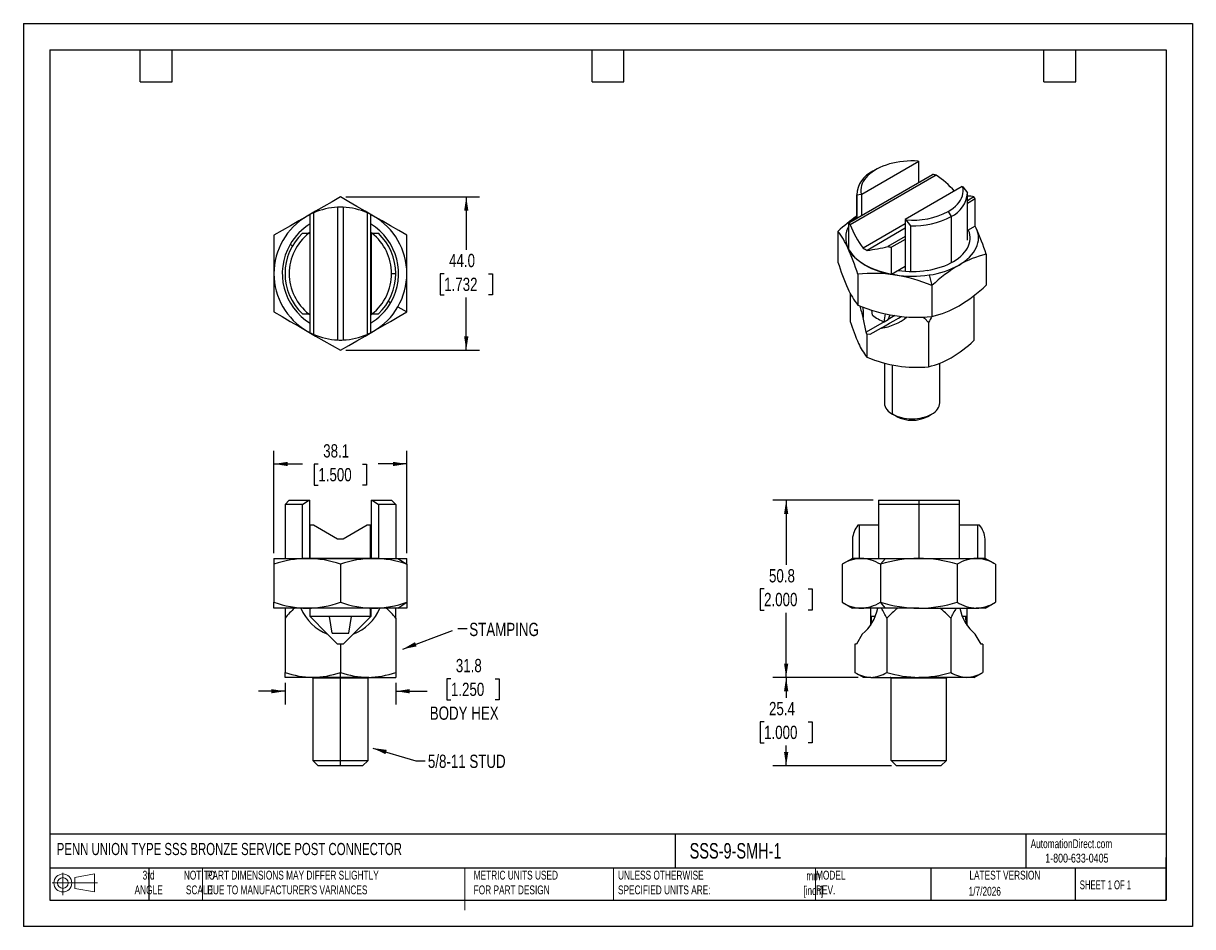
# Model space of a CAD drawing. Header units: millimetres. Extents: x 0 to 335, y 0 to 259.
import ezdxf

# ---------------------------------------------------------------- set-up
doc = ezdxf.new("R2010")
doc.units = ezdxf.units.MM
doc.header["$LTSCALE"] = 1.2
doc.linetypes.add('CENTERX2', pattern=[20.32, 12.7, -2.54, 2.54, -2.54])
doc.layers.add('DIMENSIONS', color=140, linetype='Continuous', lineweight=25)
doc.layers.add('TEXT', color=140, linetype='Continuous', lineweight=25)
doc.layers.add('SLD-DEFPOINTS', color=7, linetype='Continuous')
doc.styles.add('SLDTEXTSTYLE0', font='TXT', dxfattribs={"width": 0.7})
doc.styles.add('SLDTEXTSTYLE1', font='TXT', dxfattribs={"width": 0.65})
doc.styles.add('SLDTEXTSTYLE2', font='TXT', dxfattribs={"width": 0.75})
doc.dimstyles.new('SLDDIMSTYLE0', dxfattribs={"dimtxt": 3.81, "dimasz": 3.9624, "dimexe": 0, "dimexo": 0.0625, "dimgap": 0.9525, "dimtad": 0, "dimtih": 1, "dimtoh": 1, "dimdec": 1, "dimrnd": 1e-09, "dimzin": 12, "dimdsep": 46, "dimtxsty": 'SLDTEXTSTYLE2', "dimsah": 1, "dimcen": 0.09, "dimadec": 0, "dimazin": 3, "dimtfac": 1, "dimtdec": 1, "dimtmove": 0, "dimatfit": 0, "dimfxl": 0, "dimfrac": 2, "dimtolj": 1, "dimtzin": 12, "dimarcsym": 0})
doc.dimstyles.new('SLDDIMSTYLE1', dxfattribs={"dimtxt": 3.81, "dimasz": 3.9624, "dimexe": 0, "dimexo": 0.0625, "dimgap": 0.9525, "dimtad": 0, "dimtih": 1, "dimtoh": 1, "dimdec": 1, "dimrnd": 1e-09, "dimzin": 12, "dimdsep": 46, "dimtxsty": 'SLDTEXTSTYLE2', "dimsah": 1, "dimcen": 0.09, "dimadec": 0, "dimazin": 3, "dimtfac": 1, "dimtdec": 1, "dimtofl": 0, "dimtmove": 0, "dimatfit": 3, "dimfxl": 0, "dimfrac": 2, "dimtolj": 1, "dimtzin": 12, "dimarcsym": 0})
doc.dimstyles.new('SLDDIMSTYLE2', dxfattribs={"dimtxt": 0.18, "dimasz": 3.9624, "dimexe": 0, "dimexo": 0.0625, "dimgap": 0, "dimtad": 0, "dimtih": 1, "dimtoh": 1, "dimdec": 0, "dimrnd": 1e-09, "dimzin": 0, "dimdsep": 46, "dimtxsty": 'Standard', "dimsah": 1, "dimcen": 0.09, "dimadec": 0, "dimazin": 0, "dimtfac": 3.9624, "dimtdec": 0, "dimtofl": 0, "dimtmove": 0, "dimatfit": 3, "dimfxl": 0, "dimfrac": 2, "dimtolj": 1, "dimtzin": 0, "dimarcsym": 0})
doc.dimstyles.new('SLDDIMSTYLE3', dxfattribs={"dimtxt": 3.81, "dimasz": 3.9624, "dimexe": 0, "dimexo": 0.0625, "dimgap": 0.9525, "dimtad": 0, "dimtih": 1, "dimtoh": 1, "dimdec": 1, "dimrnd": 1e-09, "dimzin": 4, "dimdsep": 46, "dimtxsty": 'SLDTEXTSTYLE2', "dimsah": 1, "dimcen": 0.09, "dimadec": 0, "dimazin": 1, "dimtfac": 1, "dimtdec": 1, "dimtofl": 0, "dimtmove": 0, "dimatfit": 3, "dimfxl": 0, "dimfrac": 2, "dimtolj": 1, "dimtzin": 12, "dimarcsym": 0})

# ---------------------------------------------------------------- blocks, each defined once
blk = doc.blocks.new('Block11')
at = {"color": 7, "linetype": 'Continuous', "lineweight": 18}
for p, q in [((0, 3.46), (13.05, 3.46)), ((3.11, 6.37), (3.11, 0)), ((6.58, 5), (12.21, 6.04)), ((6.58, 1.92), (6.58, 5)), ((12.21, 6.04), (12.21, 0.88)), ((6.58, 1.92), (12.21, 0.88))]:
    blk.add_line(p, q, dxfattribs=at)
for radius in [2.58, 1.54]:
    blk.add_circle((3.11, 3.46), radius, dxfattribs=at)
blk = doc.blocks.new('Block12')
at = {"layer": 'SLD-DEFPOINTS'}
blk.add_blockref('Block11', (0, 0), dxfattribs=at)
blk = doc.blocks.new('_D')
at = {"layer": 'DIMENSIONS'}
for p, q in [((122.6, 71.1), (121.44, 71.1)), ((121.44, 71.1), (121.44, 65.05)), ((135.27, 71.1), (136.43, 71.1)), ((136.43, 71.1), (136.43, 65.05)), ((75.04, 67.52), (67.42, 67.52)), ((75.04, 69.97), (75.04, 63.71)), ((106.79, 69.97), (106.79, 63.71)), ((106.79, 67.52), (115.76, 67.52)), ((121.44, 65.05), (122.6, 65.05)), ((136.43, 65.05), (135.27, 65.05))]:
    blk.add_line(p, q, dxfattribs=at)
for points in [[(75.04, 67.52), (71.07, 68.13), (71.07, 66.91)], [(106.79, 67.52), (110.75, 66.91), (110.75, 68.13)]]:
    blk.add_solid(points, dxfattribs=at)
at = {"layer": 'DIMENSIONS', "char_height": 3.81, "attachment_point": 1, "style": 'SLDTEXTSTYLE2'}
for s, insert in [('31.8', (124.01, 76.79)), ('1.250', (122.6, 69.97)), ('BODY HEX', (116.53, 63.14))]:
    blk.add_mtext(s, dxfattribs=dict(at, insert=insert))
blk = doc.blocks.new('_D_1')
at = {"layer": 'DIMENSIONS'}
for p, q in [((71.86, 107.15), (71.86, 136.52)), ((109.96, 107.15), (109.96, 136.52)), ((71.86, 132.71), (80.07, 132.71)), ((84.58, 132.68), (83.42, 132.68)), ((83.42, 132.68), (83.42, 126.63)), ((97.24, 132.68), (98.41, 132.68)), ((98.41, 132.68), (98.41, 126.63)), ((109.96, 132.71), (101.75, 132.71)), ((83.42, 126.63), (84.58, 126.63)), ((98.41, 126.63), (97.24, 126.63))]:
    blk.add_line(p, q, dxfattribs=at)
for points in [[(71.86, 132.71), (75.82, 132.1), (75.82, 133.32)], [(109.96, 132.71), (106, 133.32), (106, 132.1)]]:
    blk.add_solid(points, dxfattribs=at)
at = {"layer": 'DIMENSIONS', "char_height": 3.81, "attachment_point": 1, "style": 'SLDTEXTSTYLE2'}
for s, insert in [('38.1', (85.98, 138.37)), ('1.500', (84.58, 131.54))]:
    blk.add_mtext(s, dxfattribs=dict(at, insert=insert))
blk = doc.blocks.new('_D_2')
at = {"layer": 'DIMENSIONS'}
for p, q in [((92.43, 209.31), (130.81, 209.31)), ((127, 209.31), (127, 194.16)), ((120.66, 187.28), (119.5, 187.28)), ((119.5, 187.28), (119.5, 181.23)), ((133.33, 187.28), (134.49, 187.28)), ((134.49, 187.28), (134.49, 181.23)), ((119.5, 181.23), (120.66, 181.23)), ((134.49, 181.23), (133.33, 181.23)), ((127, 165.31), (127, 180.46)), ((92.43, 165.31), (130.81, 165.31))]:
    blk.add_line(p, q, dxfattribs=at)
for points in [[(127, 209.31), (126.39, 205.34), (127.61, 205.34)], [(127, 165.31), (127.61, 169.27), (126.39, 169.27)]]:
    blk.add_solid(points, dxfattribs=at)
at = {"layer": 'DIMENSIONS', "char_height": 3.81, "attachment_point": 1, "style": 'SLDTEXTSTYLE2'}
for s, insert in [('44.0', (122.07, 192.97)), ('1.732', (120.66, 186.14))]:
    blk.add_mtext(s, dxfattribs=dict(at, insert=insert))
blk = doc.blocks.new('_D_3')
at = {"layer": 'DIMENSIONS'}
for p, q in [((243.68, 122.3), (214.92, 122.3)), ((218.73, 122.3), (218.73, 103.75)), ((212.4, 96.87), (211.24, 96.87)), ((211.24, 96.87), (211.24, 90.82)), ((225.07, 96.87), (226.23, 96.87)), ((226.23, 96.87), (226.23, 90.82)), ((211.24, 90.82), (212.4, 90.82)), ((226.23, 90.82), (225.07, 90.82)), ((218.73, 71.5), (218.73, 90.05)), ((239.36, 71.5), (214.92, 71.5))]:
    blk.add_line(p, q, dxfattribs=at)
for points in [[(218.73, 122.3), (218.12, 118.33), (219.34, 118.33)], [(218.73, 71.5), (219.34, 75.46), (218.12, 75.46)]]:
    blk.add_solid(points, dxfattribs=at)
at = {"layer": 'DIMENSIONS', "char_height": 3.81, "attachment_point": 1, "style": 'SLDTEXTSTYLE2'}
for s, insert in [('50.8', (213.81, 102.55)), ('2.000', (212.4, 95.73))]:
    blk.add_mtext(s, dxfattribs=dict(at, insert=insert))
blk = doc.blocks.new('_D_4')
at = {"layer": 'DIMENSIONS'}
for p, q in [((239.36, 71.5), (214.92, 71.5)), ((218.73, 71.5), (218.73, 65.65)), ((212.4, 58.77), (211.24, 58.77)), ((211.24, 58.77), (211.24, 52.72)), ((225.07, 58.77), (226.23, 58.77)), ((226.23, 58.77), (226.23, 52.72)), ((211.24, 52.72), (212.4, 52.72)), ((218.73, 46.1), (218.73, 51.95)), ((226.23, 52.72), (225.07, 52.72)), ((248.89, 46.1), (214.92, 46.1))]:
    blk.add_line(p, q, dxfattribs=at)
for points in [[(218.73, 71.5), (218.12, 67.53), (219.34, 67.53)], [(218.73, 46.1), (219.34, 50.06), (218.12, 50.06)]]:
    blk.add_solid(points, dxfattribs=at)
at = {"layer": 'DIMENSIONS', "char_height": 3.81, "attachment_point": 1, "style": 'SLDTEXTSTYLE2'}
for s, insert in [('25.4', (213.81, 64.45)), ('1.000', (212.4, 57.63))]:
    blk.add_mtext(s, dxfattribs=dict(at, insert=insert))

msp = doc.modelspace()

# ---------------------------------------------------------------- linework, layer by layer
at = {"color": 7, "linetype": 'Continuous'}
for p, q in [((0, 259.08), (0, 0)), ((0, 259.08), (335.28, 259.08)), ((335.28, 259.08), (335.28, 0)), ((335.28, 0), (0, 0))]:
    msp.add_line(p, q, dxfattribs=at)
for p, q in [((256.77, 219.46), (240.42, 210.03)), ((256.6, 219.56), (256.77, 219.46)), ((256.77, 213.48), (256.77, 219.46)), ((236.72, 201.91), (260.73, 215.77)), ((261.74, 215.56), (237.08, 201.32)), ((244.44, 217.14), (243.6, 216.65)), ((269.23, 212.27), (252.89, 202.83)), ((269.23, 212.27), (269.41, 212.17)), ((269.41, 212.17), (270.7, 210.45)), ((238.95, 210.17), (238.95, 203.2)), ((238.96, 209.9), (240.25, 210.13)), ((238.96, 203.2), (238.96, 209.9)), ((240.25, 210.13), (240.42, 210.03)), ((240.42, 204.05), (240.42, 210.03)), ((270.7, 196.89), (270.7, 210.17)), ((272.58, 209.3), (270.7, 208.22)), ((272.94, 208.72), (270.7, 207.43)), ((272.94, 200.94), (272.94, 208.72)), ((83.24, 204.75), (83.24, 169.87)), ((90.12, 206.34), (90.12, 168.28)), ((91.7, 206.34), (91.7, 168.28)), ((98.58, 204.75), (98.58, 169.87)), ((265.21, 205.15), (266.05, 203.69)), ((82.27, 204.29), (81.39, 203.81)), ((82.27, 170.33), (82.27, 204.29)), ((99.55, 204.29), (99.55, 170.33)), ((100.44, 203.81), (99.55, 204.29)), ((236.72, 194.13), (236.72, 201.91)), ((252.89, 201.6), (240.81, 194.63)), ((252.89, 202.83), (253.06, 202.73)), ((252.89, 202.83), (252.89, 187.98)), ((253.06, 202.73), (254.35, 201.01)), ((266.05, 203.69), (266.05, 190.42)), ((80.03, 198.87), (81.85, 198.87)), ((81.85, 198.87), (82.1, 198.87)), ((82.27, 199.18), (81.86, 198.87)), ((82.1, 198.87), (82.1, 199.05)), ((82.1, 198.87), (82.1, 175.75)), ((99.98, 198.86), (99.55, 199.18)), ((99.72, 199.05), (99.72, 198.87)), ((99.72, 198.87), (99.72, 175.75)), ((99.72, 198.87), (99.97, 198.87)), ((99.97, 198.87), (101.79, 198.87)), ((233.58, 199.43), (233.58, 190.55)), ((252.89, 200.3), (241.93, 193.98)), ((252.89, 197.93), (247.92, 195.06)), ((254.35, 201.01), (254.35, 187.92)), ((272.94, 200.94), (270.7, 199.65)), ((273.23, 200.38), (272.94, 200.96)), ((273.23, 200.38), (272.94, 200.94)), ((77.16, 195.25), (76.47, 195.64)), ((252.89, 197.14), (248.93, 194.86)), ((248.93, 187.08), (248.93, 194.86)), ((276.08, 192.86), (276.08, 183.97)), ((252.89, 189.37), (248.93, 187.08)), ((105.59, 187.31), (106.79, 187.31)), ((239.27, 187.17), (239.27, 178.28)), ((259.76, 186.91), (260.52, 183.88)), ((237.12, 181.63), (237.12, 173.56)), ((260.52, 183.88), (260.52, 174.99)), ((104.66, 179.37), (105.35, 178.97)), ((107.41, 177.78), (109.96, 176.31)), ((272.38, 180.86), (272.54, 180.77)), ((272.54, 180.77), (272.5, 180.96)), ((272.54, 180.77), (272.54, 168.08)), ((80.03, 175.75), (81.85, 175.75)), ((81.85, 175.75), (82.1, 175.75)), ((81.86, 175.75), (82.27, 175.44)), ((82.1, 175.75), (82.1, 175.57)), ((99.55, 175.44), (99.97, 175.76)), ((99.72, 175.75), (99.97, 175.75)), ((99.72, 175.57), (99.72, 175.75)), ((99.97, 175.75), (101.79, 175.75)), ((241.63, 170.48), (240.77, 174.68)), ((243.47, 175.42), (243.32, 176.82)), ((246.84, 173.48), (247.26, 175.76)), ((247.96, 174.13), (248.53, 175.5)), ((249.89, 175.25), (247.97, 174.14)), ((246.82, 173.47), (241.63, 170.48)), ((245.97, 171.67), (242.76, 169.82)), ((246.84, 173.48), (247.96, 174.13)), ((259.57, 173.29), (259.57, 160.6)), ((81.39, 170.81), (82.27, 170.33)), ((99.55, 170.33), (100.44, 170.81)), ((241.87, 169.96), (241.63, 170.48)), ((241.87, 169.96), (241.87, 163.34)), ((242.76, 169.82), (241.87, 169.96)), ((246.89, 161.64), (246.89, 150.22)), ((249.22, 146.98), (249.22, 161.09)), ((262.77, 150.22), (262.77, 161.6)), ((250.34, 146.33), (249.22, 146.98)), ((259.32, 146.33), (260.44, 146.98)), ((76.23, 122.3), (75.04, 121.11)), ((75.04, 121.11), (75.04, 105.63)), ((80.03, 121.11), (75.04, 121.11)), ((76.23, 122.3), (81.85, 122.3)), ((80.03, 121.11), (81.85, 122.3)), ((80.03, 105.63), (80.03, 121.11)), ((81.85, 122.3), (82.1, 122.3)), ((82.1, 105.63), (82.1, 122.3)), ((99.72, 122.3), (99.72, 105.63)), ((99.72, 122.3), (99.97, 122.3)), ((99.97, 122.3), (101.79, 121.11)), ((99.97, 122.3), (105.59, 122.3)), ((106.79, 121.11), (101.79, 121.11)), ((101.79, 121.11), (101.79, 105.63)), ((105.59, 122.3), (106.79, 121.11)), ((106.79, 121.11), (106.79, 105.63)), ((245.2, 122.3), (245.2, 121.11)), ((245.2, 122.3), (256.76, 122.3)), ((245.2, 121.11), (245.2, 105.63)), ((256.76, 121.11), (245.2, 121.11)), ((256.76, 122.3), (256.76, 121.11)), ((256.76, 122.3), (268.32, 122.3)), ((268.32, 121.11), (256.76, 121.11)), ((256.76, 121.11), (256.76, 105.63)), ((268.32, 122.3), (268.32, 121.11)), ((268.32, 121.11), (268.32, 105.63)), ((82.27, 105.63), (82.27, 115.15)), ((83.24, 115.15), (82.27, 115.15)), ((90.12, 111.18), (83.24, 115.15)), ((98.58, 115.15), (91.7, 111.18)), ((99.55, 115.15), (98.58, 115.15)), ((99.55, 105.63), (99.55, 115.15)), ((239.78, 115.15), (239.32, 115.15)), ((239.78, 105.63), (239.78, 115.15)), ((245.2, 115.15), (239.78, 115.15)), ((273.74, 115.15), (268.32, 115.15)), ((273.74, 105.63), (273.74, 115.15)), ((274.2, 115.15), (273.74, 115.15)), ((91.7, 111.18), (90.12, 111.18)), ((237.71, 111.18), (237.71, 105.63)), ((237.73, 111.18), (237.71, 111.18)), ((275.81, 111.18), (275.8, 111.18)), ((275.81, 105.63), (275.81, 111.18)), ((71.86, 105.63), (81.39, 105.63)), ((81.39, 105.63), (100.44, 105.63)), ((99.55, 105.63), (82.27, 105.63)), ((100.44, 105.63), (107.41, 105.63)), ((107.41, 105.63), (109.96, 103.93)), ((107.41, 105.63), (109.96, 105.63)), ((237.71, 105.63), (234.75, 103.92)), ((239.78, 105.63), (237.71, 105.63)), ((237.71, 105.63), (240.26, 105.63)), ((240.26, 105.63), (247.24, 105.63)), ((247.24, 105.63), (245.76, 103.93)), ((247.24, 105.63), (256.76, 105.63)), ((256.76, 105.63), (273.26, 105.63)), ((273.26, 105.63), (275.81, 105.63)), ((275.81, 105.63), (273.74, 105.63)), ((278.77, 103.92), (275.81, 105.63)), ((71.86, 103.93), (71.86, 93.04)), ((90.91, 103.93), (90.91, 93.04)), ((109.96, 103.93), (109.96, 93.04)), ((234.76, 103.93), (234.76, 93.04)), ((245.76, 103.93), (245.76, 93.04)), ((267.76, 103.93), (267.76, 93.04)), ((278.76, 103.93), (278.76, 93.04)), ((71.86, 91.34), (71.86, 93.04)), ((81.39, 91.34), (71.86, 91.34)), ((100.44, 91.34), (81.39, 91.34)), ((82.1, 91.34), (82.1, 89.04)), ((82.27, 88.96), (82.27, 91.34)), ((99.55, 88.96), (99.55, 91.34)), ((99.72, 89.04), (99.72, 91.34)), ((107.41, 91.34), (100.44, 91.34)), ((107.41, 91.34), (109.96, 93.04)), ((109.96, 91.34), (107.41, 91.34)), ((109.96, 93.04), (109.96, 91.34)), ((234.76, 93.05), (237.71, 91.34)), ((240.26, 91.34), (237.71, 91.34)), ((247.24, 91.34), (240.26, 91.34)), ((242.87, 91.34), (242.87, 88.96)), ((247.24, 91.34), (245.76, 93.04)), ((256.76, 91.34), (247.24, 91.34)), ((256.76, 91.34), (273.26, 91.34)), ((270.65, 88.96), (270.65, 91.34)), ((275.81, 91.34), (273.26, 91.34)), ((275.81, 91.34), (278.76, 93.05)), ((75.04, 88.46), (75.04, 72.91)), ((82.1, 89.04), (87.23, 83.9)), ((87.74, 88.96), (82.27, 88.96)), ((94.09, 88.96), (87.74, 88.96)), ((88.53, 84.2), (87.74, 88.96)), ((93.29, 84.2), (94.09, 88.96)), ((99.55, 88.96), (94.09, 88.96)), ((94.59, 83.9), (99.72, 89.04)), ((106.79, 88.46), (106.79, 72.91)), ((242.87, 88.96), (242.87, 86.39)), ((243.24, 88.96), (242.89, 88.96)), ((243.17, 86.84), (243.24, 88.96)), ((244.23, 88.96), (243.24, 88.96)), ((247.6, 88.46), (247.6, 72.91)), ((265.93, 88.46), (265.93, 72.91)), ((270.28, 88.96), (269.28, 88.96)), ((270.36, 86.84), (270.28, 88.96)), ((270.65, 88.96), (270.28, 88.96)), ((270.65, 86.39), (270.65, 88.96)), ((90.11, 81.02), (87.23, 83.9)), ((88.53, 84.2), (93.29, 84.2)), ((94.59, 83.9), (91.71, 81.02)), ((240.55, 83.9), (238.89, 81.02)), ((274.63, 81.02), (272.97, 83.9)), ((90.91, 81.02), (90.11, 81.02)), ((90.91, 81.02), (90.91, 72.91)), ((91.71, 81.02), (90.91, 81.02)), ((238.43, 81.02), (238.43, 72.91)), ((238.89, 81.02), (238.43, 81.02)), ((275.09, 81.02), (274.63, 81.02)), ((275.09, 81.02), (275.09, 72.91)), ((75.04, 71.5), (75.04, 72.91)), ((82.97, 71.5), (75.04, 71.5)), ((90.91, 71.5), (82.97, 71.5)), ((82.97, 71.24), (82.97, 47.68)), ((90.91, 71.24), (82.97, 71.24)), ((90.91, 71.5), (90.91, 72.91)), ((98.85, 71.5), (90.91, 71.5)), ((90.91, 71.5), (90.91, 71.24)), ((90.91, 47.68), (90.91, 71.24)), ((98.85, 71.24), (90.91, 71.24)), ((98.85, 71.5), (106.79, 71.5)), ((98.85, 47.68), (98.85, 71.24)), ((106.79, 72.91), (106.79, 71.5)), ((240.89, 71.5), (238.43, 72.91)), ((243.01, 71.5), (240.89, 71.5)), ((243.01, 71.5), (256.76, 71.5)), ((264.7, 71.24), (248.82, 71.24)), ((248.82, 47.68), (248.82, 71.24)), ((270.51, 71.5), (256.76, 71.5)), ((264.7, 47.68), (264.7, 71.24)), ((272.64, 71.5), (270.51, 71.5)), ((272.64, 71.5), (275.1, 72.92)), ((82.97, 47.68), (84.56, 46.1)), ((82.97, 47.68), (90.91, 47.68)), ((90.91, 46.1), (90.91, 47.68)), ((90.91, 47.68), (98.85, 47.68)), ((97.26, 46.1), (98.85, 47.68)), ((250.41, 46.1), (248.82, 47.68)), ((248.82, 47.68), (264.7, 47.68)), ((263.11, 46.1), (264.7, 47.68)), ((90.91, 46.1), (84.56, 46.1)), ((97.26, 46.1), (90.91, 46.1)), ((263.11, 46.1), (250.41, 46.1))]:
    msp.add_line(p, q)
at = {"color": 140, "linetype": 'Continuous', "lineweight": 18}
for p, q in [((51.4, 16.76), (51.4, 7.62)), ((126.58, 16.76), (126.58, 7.62)), ((126.58, 13.91), (126.58, 4.77)), ((169.2, 16.76), (169.2, 7.62)), ((227.16, 16.76), (227.16, 7.62))]:
    msp.add_line(p, q, dxfattribs=at)
at = {"flags": 128}
for points in [[(256.6, 219.56), (255.53, 219.61), (254.47, 219.62), (253.41, 219.58), (252.35, 219.5), (251.31, 219.38), (250.29, 219.21), (249.29, 219), (248.32, 218.75), (247.38, 218.45), (246.49, 218.12), (245.63, 217.76), (244.83, 217.35), (244.08, 216.92), (243.38, 216.45), (242.74, 215.96), (242.17, 215.44), (241.67, 214.9), (241.23, 214.34), (240.86, 213.77), (240.57, 213.18), (240.35, 212.57), (240.21, 211.97), (240.15, 211.35), (240.16, 210.74), (240.25, 210.13)], [(265.21, 205.15), (265.97, 205.62), (266.66, 206.12), (267.28, 206.65), (267.83, 207.21), (268.31, 207.78), (268.71, 208.38), (269.03, 208.99), (269.27, 209.62), (269.43, 210.25), (269.51, 210.89), (269.5, 211.53), (269.41, 212.17)], [(90.91, 209.31), (88.52, 207.93), (86.2, 206.58), (83.8, 205.2), (81.39, 203.81)], [(100.44, 203.81), (98.01, 205.21), (95.62, 206.59), (93.3, 207.93), (90.91, 209.31)], [(81.39, 203.81), (78.96, 202.41), (76.57, 201.03), (74.2, 199.66), (71.86, 198.31)], [(109.96, 198.31), (107.63, 199.65), (105.27, 201.02), (102.87, 202.4), (100.44, 203.81)], [(238.95, 203.61), (238.33, 203.03), (237.92, 202.6)], [(71.86, 198.31), (71.86, 195.55), (71.86, 192.86), (71.86, 190.1), (71.86, 187.31)], [(109.96, 187.31), (109.96, 190.11), (109.96, 192.87), (109.96, 195.6), (109.96, 198.31)], [(259.14, 188.24), (260.21, 188.43), (261.25, 188.66), (262.26, 188.92), (263.24, 189.23), (264.19, 189.57), (265.09, 189.95), (265.94, 190.36), (266.75, 190.81), (267.5, 191.28), (268.19, 191.78), (268.83, 192.31), (269.4, 192.86), (269.91, 193.44), (270.35, 194.03), (270.72, 194.63), (271.02, 195.25), (271.25, 195.88), (271.4, 196.52), (271.48, 197.16), (271.49, 197.8), (271.42, 198.45), (271.28, 199.08), (271.06, 199.71), (271.02, 199.83)], [(268.3, 189.76), (269.15, 190.28), (269.94, 190.84), (270.67, 191.43), (271.33, 192.04), (271.91, 192.67), (272.43, 193.33), (272.87, 194), (273.23, 194.69), (273.51, 195.39), (273.72, 196.1), (273.84, 196.82), (273.88, 197.54), (273.84, 198.25), (273.72, 198.97), (273.51, 199.68), (273.23, 200.38)], [(236.43, 194.69), (236.79, 194), (237.23, 193.33), (237.74, 192.67), (238.33, 192.04), (238.99, 191.43), (239.72, 190.84), (240.51, 190.28), (241.36, 189.76), (242.27, 189.27), (243.23, 188.81), (244.25, 188.39), (245.3, 188.01), (246.4, 187.67), (247.54, 187.38), (248.71, 187.12), (249.9, 186.91)], [(248.93, 187.08), (247.8, 187.31), (246.71, 187.59), (245.64, 187.9), (244.62, 188.25), (243.63, 188.64), (242.68, 189.06), (241.79, 189.52), (240.94, 190.01), (240.15, 190.52), (239.42, 191.07), (238.75, 191.64), (238.14, 192.23), (237.6, 192.85), (237.12, 193.48), (236.72, 194.13)], [(71.86, 187.31), (71.86, 184.51), (71.86, 181.75), (71.86, 179.01), (71.86, 176.31)], [(109.96, 176.31), (109.96, 179.07), (109.96, 181.75), (109.96, 184.52), (109.96, 187.31)], [(240.75, 177.72), (240.83, 176.26), (240.77, 174.68)], [(71.86, 176.31), (74.19, 174.96), (76.55, 173.6), (78.95, 172.22), (81.39, 170.81)], [(100.44, 170.81), (102.86, 172.21), (105.25, 173.59), (107.62, 174.96), (109.96, 176.31)], [(245.97, 171.67), (247.16, 172.36), (248.36, 173.06), (249.56, 173.75), (250.93, 174.54), (251.75, 175.01)], [(258.02, 174.83), (258.36, 174.52), (259.57, 173.29)], [(81.39, 170.81), (83.81, 169.41), (86.2, 168.03), (88.53, 166.69), (90.91, 165.31)], [(90.91, 165.31), (93.3, 166.69), (95.62, 168.03), (98.02, 169.41), (100.44, 170.81)], [(249.22, 146.98), (249.79, 146.68), (250.42, 146.41), (251.09, 146.18), (251.79, 145.99), (252.52, 145.84), (253.28, 145.73), (254.05, 145.66), (254.83, 145.64), (255.61, 145.66), (256.38, 145.73), (257.13, 145.84), (257.87, 145.99), (258.57, 146.18), (259.24, 146.41), (259.86, 146.68), (260.44, 146.98), (260.96, 147.32), (261.43, 147.68), (261.83, 148.06), (262.16, 148.47), (262.42, 148.89), (262.61, 149.33), (262.73, 149.77), (262.77, 150.22)], [(71.86, 105.63), (71.86, 105.51), (71.86, 105.17), (71.86, 104.63), (71.86, 103.93)], [(109.96, 103.93), (109.96, 104.64), (109.96, 105.17), (109.96, 105.51), (109.96, 105.63)], [(75.04, 91.34), (75.04, 91.03), (75.04, 89.85), (75.04, 88.46)], [(106.79, 88.46), (106.79, 89.18), (106.79, 89.85), (106.79, 90.47), (106.79, 91.03), (106.79, 91.34)]]:
    msp.add_lwpolyline(points, dxfattribs=at)
for centre, radius, start, end in [((246.78, 209.5), 7.83, 113.9524, 177.062), ((255.31, 186.94), 29.33, 77.3444, 79.3566), ((245.45, 191.59), 28.98, 41.975, 55.8043), ((262.88, 210.85), 7.83, 293.9411, 357.0607), ((270.74, 202.51), 7.03, 74.8041, 90.2773), ((265.43, 204.48), 8.62, 29.467, 34.0187), ((90.91, 187.31), 19.05, 113.7352, 116.9577), ((90.91, 187.31), 19.05, 92.388, 113.7352), ((90.91, 187.31), 19.05, 87.612, 92.388), ((90.91, 187.31), 19.05, 66.2648, 87.612), ((90.91, 187.31), 19.05, 63.0423, 66.2648), ((255.03, 224.55), 21.91, 264.8503, 297.6915), ((90.91, 187.31), 19.05, 120, 180), ((90.91, 187.31), 16.67, 121.2046, 150), ((90.91, 187.31), 16.67, 330, 58.7954), ((90.91, 187.31), 19.05, 0, 60), ((266.98, 163.53), 49.03, 124.855, 132.9275), ((244.22, 206.15), 8.62, 209.467, 214.0187), ((261.96, 210.81), 26.63, 200.8565, 217.4106), ((255.22, 224.11), 23.12, 267.8514, 297.9493), ((90.91, 187.31), 15.88, 133.281, 226.719), ((90.91, 187.31), 14.68, 128.0915, 231.9085), ((90.91, 187.31), 14.68, 0, 51.9085), ((90.91, 187.31), 15.88, 0, 46.719), ((215.77, 185.52), 22.6, 23.9388, 37.9966), ((242.46, 197.54), 6.67, 149.396, 205.3366), ((209.49, 171.96), 69.79, 17.4247, 24.0312), ((90.91, 187.31), 16.67, 150, 238.7954), ((172.87, 166.34), 69.6, 17.4154, 24.0405), ((250.34, 209.84), 17.96, 237.9344, 242.071), ((236.21, 242.61), 48.97, 276.7127, 283.8382), ((254.35, 223.68), 29.33, 257.3444, 259.3566), ((282.82, 164.65), 29.01, 103.4364, 120.0325), ((300.16, 211.44), 69.78, 197.424, 204.0319), ((254.83, 216.43), 28.51, 261.9901, 278.7053), ((256.32, 211.47), 24.8, 277.9773, 298.8888), ((291.78, 150.62), 45.64, 120.9562, 133.2173), ((90.91, 187.31), 19.05, 180, 240), ((90.91, 187.31), 14.68, 308.0915, 0), ((90.91, 187.31), 15.88, 313.281, 0), ((90.91, 187.31), 19.05, 330, 0), ((243.56, 144.01), 43.37, 81.593, 95.6678), ((241.92, 138.83), 48.74, 67.5607, 80.5755), ((254.83, 219.1), 32.56, 261.2909, 278.7091), ((257.04, 192.16), 22.54, 203.9196, 218.0157), ((244.48, 217.69), 46.21, 301.0317, 313.1417), ((90.91, 187.31), 16.67, 301.2046, 330), ((90.91, 187.31), 19.05, 300, 330), ((257.81, 223.09), 48.49, 247.5269, 260.6093), ((308.23, 194.53), 70.33, 193.5488, 196.3993), ((253.76, 203.26), 29.06, 283.4529, 300.016), ((251.65, 185.7), 13.14, 231.4922, 248.5131), ((244.01, 186.32), 14.78, 277.6265, 309.2722), ((256.25, 218.46), 43.67, 261.6425, 275.6183), ((297.58, 152.62), 43.27, 148.8482, 151.4588), ((291.8, 190.67), 57.29, 197.3747, 204.0812), ((90.91, 187.31), 19.05, 243.0423, 246.2648), ((90.91, 187.31), 19.05, 246.2648, 267.612), ((90.91, 187.31), 19.05, 267.612, 272.388), ((90.91, 187.31), 19.05, 272.388, 293.7352), ((90.91, 187.31), 19.05, 293.7352, 296.9577), ((246.47, 195.82), 38.06, 300.9601, 313.2134), ((256.73, 174.95), 18.86, 203.948, 217.9874), ((257.31, 200.68), 40.41, 247.5269, 260.6094), ((253.96, 184.11), 24.17, 283.4359, 300.033), ((256, 196.59), 36.16, 261.5977, 275.6631), ((250.86, 150.62), 3.99, 185.6948, 245.6253), ((254.83, 154.96), 9.72, 242.4979, 297.5075), ((245.11, 110.52), 7.41, 141.3253, 174.8905), ((268.34, 110.49), 7.49, 5.3027, 38.4816), ((81.82, 75.69), 29.94, 90.8303, 109.4259), ((80.96, 75.71), 29.92, 70.5665, 89.1773), ((100.86, 75.71), 29.92, 90.8218, 109.4344), ((100, 75.69), 29.94, 70.572, 89.1718), ((240.67, 94.59), 11.04, 92.0827, 122.3016), ((239.86, 94.59), 11.05, 57.7087, 87.907), ((257.22, 66.27), 39.36, 90.6661, 106.9218), ((256.3, 66.25), 39.38, 73.083, 89.329), ((273.66, 94.58), 11.05, 92.098, 122.2862), ((272.86, 94.59), 11.04, 57.7007, 87.9151), ((81.82, 121.28), 29.94, 250.5734, 269.1705), ((91, 76.1), 20.19, 130.9583, 142.2476), ((92.21, 96.68), 13.72, 202.9197, 248.7235), ((80.91, 121.54), 30.2, 270.91, 289.3462), ((100.84, 121.14), 29.8, 250.5287, 269.2152), ((89.58, 96.72), 13.77, 291.3474, 337.0009), ((99.96, 121.52), 30.19, 270.9058, 289.3504), ((90.82, 76.1), 20.19, 37.7524, 49.0417), ((240.64, 102.3), 10.97, 237.5937, 268.0221), ((239.82, 102.51), 11.18, 272.2759, 302.1084), ((232.53, 93.7), 12.67, 309.2939, 349.2653), ((257.2, 130.55), 39.22, 253.0485, 269.3636), ((229.72, 80.57), 19.54, 23.7988, 33.4482), ((265.19, 72.5), 23.76, 127.5068, 137.7924), ((256.25, 131.03), 39.69, 270.7346, 286.8534), ((250.65, 74.93), 20.4, 41.523, 53.5489), ((283.81, 80.57), 19.54, 146.5518, 156.2012), ((273.66, 102.39), 11.05, 237.7129, 267.9029), ((280.99, 93.7), 12.67, 190.7347, 230.7061), ((272.81, 102.52), 11.19, 272.2813, 302.1029), ((83.31, 96.33), 24.83, 250.5287, 269.2152), ((82.72, 71.24), 0.254, 0, 90), ((82.61, 96.44), 24.94, 270.8262, 289.4299), ((99.19, 96.33), 24.83, 250.5287, 269.2152), ((98.49, 96.44), 24.94, 270.8262, 289.4299), ((99.1, 71.24), 0.254, 90, 180), ((243.33, 80.63), 9.14, 237.5936, 268.0221), ((242.68, 80.69), 9.2, 272.0852, 302.2991), ((257.15, 104.32), 32.82, 253.0839, 269.3282), ((248.57, 71.24), 0.254, 0, 90), ((256.38, 104.31), 32.82, 270.671, 286.917), ((264.95, 71.24), 0.254, 90, 180), ((270.83, 80.63), 9.14, 237.5936, 268.0221), ((270.18, 80.69), 9.2, 272.0852, 302.2991)]:
    msp.add_arc(centre, radius, start, end)
at = {"layer": 'TEXT'}
for p, q in [((7.62, 251.46), (327.66, 251.46)), ((7.62, 251.46), (7.62, 7.62)), ((33.53, 242.32), (33.53, 251.46)), ((42.67, 242.32), (42.67, 251.46)), ((163.07, 242.32), (163.07, 251.46)), ((172.21, 242.32), (172.21, 251.46)), ((292.61, 242.32), (292.61, 251.46)), ((301.75, 242.32), (301.75, 251.46)), ((327.66, 251.46), (327.66, 7.62)), ((33.53, 242.32), (42.67, 242.32)), ((163.07, 242.32), (172.21, 242.32)), ((292.61, 242.32), (301.75, 242.32)), ((327.66, 26.55), (7.62, 26.55)), ((186.91, 26.55), (186.91, 16.76)), ((287.49, 26.55), (287.49, 16.76)), ((327.66, 7.62), (327.66, 19.81)), ((327.66, 16.76), (7.62, 16.76)), ((36, 16.76), (36, 7.62)), ((260.17, 16.76), (260.17, 7.62)), ((301.62, 16.76), (301.62, 7.62)), ((7.62, 7.62), (327.66, 7.62))]:
    msp.add_line(p, q, dxfattribs=at)

# ---------------------------------------------------------------- block references
at = {"layer": 'SLD-DEFPOINTS'}
msp.add_blockref('Block12', (8.21, 9.06), dxfattribs=at)

# ---------------------------------------------------------------- texts
at = {"layer": 'TEXT', "linetype": 'CENTERX2', "lineweight": 18}
for s, insert, char_height, attachment_point, style in [('STAMPING', (127.87, 87.15), 3.81, 1, 'SLDTEXTSTYLE2'), ('5/8-11 STUD', (116, 49.33), 3.81, 1, 'SLDTEXTSTYLE2'), ('PENN UNION TYPE SSS BRONZE SERVICE POST CONNECTOR', (9.56, 24.01), 3.4925, 1, 'SLDTEXTSTYLE0'), ('SSS-9-SMH-1', (191.05, 23.97), 4.445, 1, 'SLDTEXTSTYLE0'), ('AutomationDirect.com', (288.83, 25.05), 2.54, 1, 'SLDTEXTSTYLE0'), ('1-800-633-0405', (293.03, 20.92), 2.54, 1, 'SLDTEXTSTYLE2'), ('3rd^JANGLE', (35.92, 16.04), 2.54, 2, 'SLDTEXTSTYLE0'), ('NOT TO^JSCALE', (50.51, 16.04), 2.54, 2, 'SLDTEXTSTYLE0'), ("PART DIMENSIONS MAY DIFFER SLIGHTLY ^JDUE TO MANUFACTURER'S VARIANCES", (52.63, 16.04), 2.54, 1, 'SLDTEXTSTYLE0'), ('METRIC UNITS USED ^JFOR PART DESIGN', (129.13, 16.04), 2.54, 1, 'SLDTEXTSTYLE0'), ('UNLESS OTHERWISE ^JSPECIFIED UNITS ARE:', (170.5, 16.04), 2.54, 1, 'SLDTEXTSTYLE0'), ('mm^J[inch]', (226.49, 15.84), 2.54, 2, 'SLDTEXTSTYLE0'), ('MODEL ^JREV.', (227.29, 16.04), 2.54, 1, 'SLDTEXTSTYLE0'), ('LATEST VERSION', (281.46, 16.04), 2.54, 2, 'SLDTEXTSTYLE0'), ('1/7/2026', (275.69, 11.42), 2.54, 2, 'SLDTEXTSTYLE0'), ('SHEET 1 OF 1', (302.93, 13.26), 2.54, 1, 'SLDTEXTSTYLE1')]:
    msp.add_mtext(s, dxfattribs=dict(at, insert=insert, char_height=char_height, attachment_point=attachment_point, style=style))

# ---------------------------------------------------------------- dimensions: what is measured, and where the dimension line sits
at = {"layer": 'DIMENSIONS'}
for base, p1, p2, angle, dimstyle, picture, middle in [((127, 165.31), (90.91, 209.31), (90.91, 165.31), 90, 'SLDDIMSTYLE3', '_D_2', (127, 187.31)), ((109.96, 132.71), (71.86, 105.63), (109.96, 105.63), 0, 'SLDDIMSTYLE1', '_D_1', (90.91, 132.71)), ((218.73, 71.5), (245.2, 122.3), (240.89, 71.5), 90, 'SLDDIMSTYLE1', '_D_3', (218.73, 96.9)), ((218.73, 71.5), (250.41, 46.1), (240.89, 71.5), 90, 'SLDDIMSTYLE1', '_D_4', (218.73, 58.8))]:
    dim = msp.add_linear_dim(base=base, p1=p1, p2=p2, angle=angle, dimstyle=dimstyle, dxfattribs=at)
    dim.commit()
    dim.dimension.update_dxf_attribs({"geometry": picture, "text_midpoint": middle, "dimtype": 160})
dim = msp.add_linear_dim(base=(106.7853291, 67.51811243), p1=(75.0353291, 71.49674032), p2=(106.7853291, 71.49674032), text='<>\\PBODY HEX', dimstyle='SLDDIMSTYLE0', dxfattribs=at)
dim.commit()
dim.dimension.update_dxf_attribs({"geometry": '_D', "text_midpoint": (128.93561304, 67.51811243), "dimtype": 160})

# ---------------------------------------------------------------- leaders
at = {"layer": 'TEXT', "linetype": 'CENTERX2', "lineweight": 18}
for points in [[(108.82, 79.61), (124.55, 85.49), (127.22, 85.49)], [(100.22, 51.21), (112.5, 47.54), (115.17, 47.54)]]:
    msp.add_leader(points, dimstyle='SLDDIMSTYLE2', dxfattribs=at)

doc.saveas('drawing.dxf')
